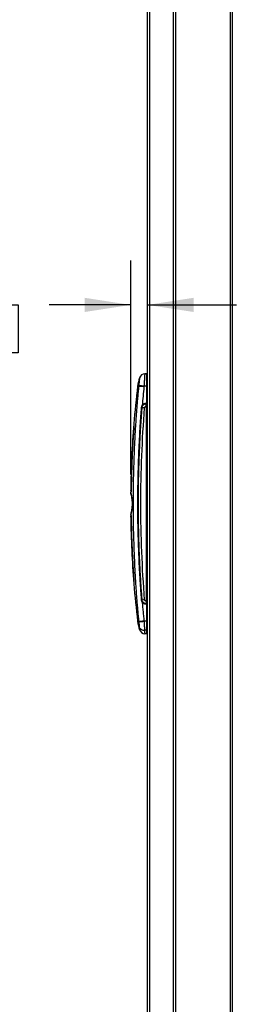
# Model space of a CAD drawing. Header units: millimetres. Extents: x 0 to 3912, y 0 to 3023.
# Tile 8 of 18: x 2216 to 2433, y 1067 to 2051. Entities that reach past the tile are written whole.
import ezdxf

# ---------------------------------------------------------------- set-up
doc = ezdxf.new("R2010")
doc.units = ezdxf.units.MM
doc.header["$LTSCALE"] = 14
doc.layers.add('DIMENSIONS', color=140, linetype='Continuous', lineweight=25)
doc.styles.add('SLDTEXTSTYLE0', font='TXT', dxfattribs={"width": 0.7})
doc.dimstyles.new('SLDDIMSTYLE2', dxfattribs={"dimtxt": 30.212109, "dimasz": 46.228, "dimexe": 0, "dimexo": 0.0625, "dimgap": 7.553027, "dimtad": 0, "dimtih": 1, "dimtoh": 1, "dimdec": 1, "dimrnd": 1e-09, "dimzin": 12, "dimdsep": 46, "dimtxsty": 'SLDTEXTSTYLE0', "dimsah": 1, "dimcen": 0.09, "dimadec": 0, "dimazin": 3, "dimtfac": 1, "dimtdec": 1, "dimtmove": 0, "dimatfit": 0, "dimfxl": 0, "dimfrac": 2, "dimtolj": 1, "dimtzin": 12, "dimarcsym": 0})

# ---------------------------------------------------------------- blocks, each defined once
blk = doc.blocks.new('_D_14')
at = {"layer": 'DIMENSIONS'}
for p, q in [((2327.37, 1596.89), (2327.37, 1810.79)), ((2114.84, 1766.34), (2104.7, 1766.34)), ((2104.7, 1766.34), (2104.7, 1718.33)), ((2204.62, 1766.34), (2214.76, 1766.34)), ((2214.76, 1766.34), (2214.76, 1718.33)), ((2327.37, 1766.34), (2245.56, 1766.34)), ((2344.3, 1766.34), (2433.2, 1766.34)), ((2104.7, 1718.33), (2114.84, 1718.33)), ((2214.76, 1718.33), (2204.62, 1718.33))]:
    blk.add_line(p, q, dxfattribs=at)
for points in [[(2327.37, 1766.34), (2281.14, 1773.46), (2281.14, 1759.23)], [(2344.3, 1766.34), (2390.53, 1759.23), (2390.53, 1773.46)]]:
    blk.add_solid(points, dxfattribs=at)
at = {"layer": 'DIMENSIONS', "char_height": 29.633, "attachment_point": 1, "style": 'SLDTEXTSTYLE0'}
for s, insert in [('16.9', (2114.84, 1811.31)), ('0.67', (2114.84, 1756.53))]:
    blk.add_mtext(s, dxfattribs=dict(at, insert=insert))

msp = doc.modelspace()

# ---------------------------------------------------------------- linework, layer by layer
for p, q in [((2344.3, 738.06), (2344.3, 2397.06)), ((2346.3, 2397.06), (2346.3, 738.06)), ((2370.3, 738.06), (2370.3, 2397.06)), ((2372.3, 2397.06), (2372.3, 738.06)), ((2427.3, 738.06), (2427.3, 2397.06)), ((2429.3, 736.06), (2429.3, 2399.06)), ((2343.3, 1697.56), (2341.41, 1697.46)), ((2334.28, 1685.01), (2335.34, 1684.89)), ((2343.3, 1685.05), (2340.68, 1685.04)), ((2343.3, 1685.05), (2343.3, 1668.09)), ((2342.81, 1668.09), (2343.3, 1668.09)), ((2342.84, 1667.56), (2343.3, 1667.56)), ((2342.84, 1664.92), (2342.84, 1667.56)), ((2342.84, 1664.92), (2343.3, 1664.92)), ((2343.3, 1668.09), (2343.3, 1667.56)), ((2343.3, 1667.56), (2343.3, 1664.92)), ((2344.3, 1592.23), (2343.3, 1592.26)), ((2343.3, 1590.06), (2344.3, 1590.1)), ((2343.8, 1586.96), (2343.3, 1586.96)), ((2343.8, 1586.16), (2343.3, 1586.16)), ((2343.8, 1586.96), (2343.8, 1586.16)), ((2343.8, 1586.96), (2344.3, 1586.96)), ((2343.8, 1586.16), (2344.3, 1586.16)), ((2327.58, 1578.33), (2327.5, 1578.63)), ((2327.52, 1578.63), (2327.56, 1577.92)), ((2344.3, 1582.47), (2343.3, 1582.44)), ((2343.8, 1581.68), (2343.3, 1581.68)), ((2343.3, 1581.66), (2343.8, 1581.66)), ((2343.8, 1581.66), (2344.3, 1581.84)), ((2343.8, 1581.68), (2343.8, 1581.66)), ((2327.56, 1557.19), (2327.52, 1556.48)), ((2327.86, 1555.72), (2327.83, 1555.62)), ((2327.86, 1555.72), (2327.88, 1555.72)), ((2343.8, 1553.46), (2343.3, 1553.46)), ((2343.8, 1553.45), (2343.3, 1553.45)), ((2343.3, 1552.69), (2344.3, 1552.65)), ((2343.8, 1548.96), (2343.3, 1548.96)), ((2343.8, 1548.16), (2343.3, 1548.16)), ((2344.3, 1553.29), (2343.8, 1553.46)), ((2343.8, 1553.46), (2343.8, 1553.45)), ((2343.8, 1548.96), (2343.8, 1548.16)), ((2343.8, 1548.96), (2344.3, 1548.96)), ((2343.8, 1548.16), (2344.3, 1548.16)), ((2344.3, 1545.14), (2343.3, 1545.18)), ((2343.3, 1542.75), (2344.3, 1542.78)), ((2343.3, 1467.04), (2342.81, 1467.04)), ((2343.3, 1470.21), (2342.84, 1470.21)), ((2342.84, 1470.21), (2342.84, 1467.57)), ((2343.3, 1467.57), (2342.84, 1467.57)), ((2343.3, 1470.21), (2343.3, 1467.57)), ((2343.3, 1467.57), (2343.3, 1467.04)), ((2334.28, 1450.11), (2335.34, 1450.24)), ((2343.3, 1450.08), (2340.68, 1450.09)), ((2343.3, 1441.18), (2341.21, 1441.26)), ((2343.3, 1437.56), (2341.41, 1437.66))]:
    msp.add_line(p, q)
at = {"flags": 128}
for points in [[(2327.45, 1578.27), (2327.44, 1578.32), (2327.37, 1579.11)], [(2327.78, 1577.29), (2327.66, 1577.56), (2327.5, 1578.03)], [(2343.8, 1581.68), (2344.05, 1581.77), (2344.3, 1581.85), (2344.3, 1581.85)], [(2327.45, 1556.85), (2327.44, 1556.8), (2327.37, 1556.02)], [(2327.79, 1557.84), (2327.66, 1557.56), (2327.5, 1557.1)], [(2344.3, 1553.27), (2344.3, 1553.27), (2344.05, 1553.36), (2343.8, 1553.45)]]:
    msp.add_lwpolyline(points, dxfattribs=at)
for centre, radius, start, end in [((2375.49, 1680.1), 41.51, 161.09421, 173.20379), ((2341.71, 1691.67), 5.8, 93, 161.09517), ((3319.8, 1567.56), 992.5, 173.20379, 175.38235), ((2374.97, 1680.8), 39.84, 173.41305, 174.11056), ((2336.25, 1650.29), 34.61, 82.73171, 91.50967), ((2335.86, 1650.58), 34.79, 82.04245, 90.76957), ((2338.18, 1660.57), 3.36, 78.28036, 87.87), ((2335.91, 1659.95), 6.48, 58.12222, 62.84812), ((2341.88, 1677.29), 13.76, 257.32314, 267.76316), ((3319.8, 1567.56), 992.48, 175.38226, 179.23301), ((3319.8, 1567.56), 992.5, 179.23303, 179.33346), ((3319.8, 1567.56), 992.5, 180.66657, 180.76699), ((3319.8, 1567.56), 992.48, 180.76701, 184.61779), ((3319.8, 1567.56), 992.5, 184.61771, 186.79621), ((2338.18, 1474.55), 3.36, 272.13049, 281.7173), ((2341.88, 1457.84), 13.76, 92.23667, 102.67721), ((2375.49, 1455.02), 41.51, 186.79621, 198.90706), ((2336.26, 1484.8), 34.58, 268.48148, 277.26877), ((2335.86, 1484.54), 34.79, 269.23027, 277.9576), ((2340.74, 1446.73), 5.5, 210.47735, 274.90112), ((2341.71, 1443.45), 5.8, 198.90484, 267)]:
    msp.add_arc(centre, radius, start, end)
for points, knots in [([(2336.22, 1693.55), (2336.22, 1693.55), (2336.22, 1693.5), (2336.2, 1693.29), (2336.19, 1693.14), (2336.13, 1692.53), (2336.08, 1691.94), (2335.93, 1690.43), (2335.85, 1689.53), (2335.69, 1688.04), (2335.63, 1687.52), (2335.52, 1686.46), (2335.46, 1685.91), (2335.39, 1685.37)], [0, 0, 0, 0, 0.125, 0.125, 0.25, 0.25, 0.5, 0.5, 0.75, 0.75, 0.875, 0.875, 1, 1, 1, 1]), ([(2341.41, 1697.46), (2341.41, 1697.46), (2341.41, 1697.46), (2341.41, 1697.45), (2341.4, 1697.42), (2341.4, 1697.38), (2341.4, 1697.34), (2341.4, 1697.28), (2341.39, 1697.22), (2341.39, 1697.14), (2341.38, 1697.05), (2341.38, 1696.95), (2341.37, 1696.84), (2341.37, 1696.72), (2341.36, 1696.6), (2341.35, 1696.46), (2341.35, 1696.31), (2341.34, 1696.15), (2341.33, 1695.98), (2341.32, 1695.81), (2341.3, 1695.44), (2341.27, 1694.83), (2341.21, 1693.86), (2341.15, 1692.74), (2341.1, 1691.82), (2341.06, 1691.19), (2341.04, 1690.89), (2341.02, 1690.56), (2341, 1690.18), (2340.97, 1689.77), (2340.94, 1689.31), (2340.91, 1688.81), (2340.88, 1688.27), (2340.84, 1687.69), (2340.81, 1687.07), (2340.77, 1686.42), (2340.72, 1685.74), (2340.69, 1685.27), (2340.68, 1685.04)], [0, 0, 0, 0, 0.01819, 0.036471, 0.054837, 0.073281, 0.091794, 0.11037, 0.129001, 0.147679, 0.166395, 0.185142, 0.203911, 0.222694, 0.241483, 0.260269, 0.279044, 0.2978, 0.316528, 0.335219, 0.353867, 0.426488, 0.501641, 0.57887, 0.657635, 0.672931, 0.690251, 0.709566, 0.73084, 0.754032, 0.779088, 0.805945, 0.834531, 0.864761, 0.896537, 0.929751, 0.964283, 1, 1, 1, 1]), ([(2343.3, 1697.56), (2343.3, 1697.56), (2343.3, 1697.56), (2343.3, 1697.55), (2343.3, 1697.52), (2343.3, 1697.49), (2343.3, 1697.44), (2343.3, 1697.39), (2343.3, 1697.28), (2343.3, 1697.05), (2343.3, 1696.65), (2343.3, 1696.13), (2343.3, 1695.3), (2343.3, 1694.01), (2343.3, 1692.42), (2343.3, 1691.02), (2343.3, 1689.91), (2343.3, 1688.75), (2343.3, 1687.74), (2343.3, 1686.92), (2343.3, 1686.3), (2343.3, 1685.68), (2343.3, 1685.26), (2343.3, 1685.05)], [0, 0, 0, 0, 0.01789, 0.035756, 0.053612, 0.071471, 0.089345, 0.107248, 0.125192, 0.187698, 0.250095, 0.312484, 0.375084, 0.500003, 0.624924, 0.687495, 0.749912, 0.812277, 0.874808, 0.906169, 0.937442, 0.968696, 1, 1, 1, 1]), ([(2335.34, 1684.89), (2335.24, 1683.93), (2335.05, 1682.01), (2334.78, 1679.13), (2334.51, 1676.25), (2334.25, 1673.37), (2334, 1670.5), (2333.75, 1667.62), (2333.52, 1664.74), (2333.29, 1661.86), (2333.07, 1658.99), (2332.85, 1656.11), (2332.65, 1653.24), (2332.45, 1650.37), (2332.26, 1647.49), (2332.08, 1644.62), (2331.91, 1641.75), (2331.74, 1638.88), (2331.58, 1636.01), (2331.42, 1633.14), (2331.28, 1630.27), (2331.14, 1627.4), (2330.81, 1620.29), (2330.38, 1608.95), (2329.97, 1593.4), (2329.76, 1577.93), (2329.73, 1563.09), (2329.86, 1548.8), (2330.13, 1534.99), (2330.56, 1521.02), (2331.03, 1509.74), (2331.46, 1501.2), (2331.78, 1495.47), (2332.12, 1489.76), (2332.5, 1484.06), (2332.9, 1478.38), (2333.33, 1472.72), (2333.78, 1467.08), (2334.27, 1461.45), (2334.79, 1455.84), (2335.16, 1452.1), (2335.34, 1450.24)], [0, 0, 0, 0, 0.012333, 0.024659, 0.036979, 0.049293, 0.061601, 0.073903, 0.086198, 0.098487, 0.11077, 0.123046, 0.135317, 0.147581, 0.159839, 0.17209, 0.184336, 0.196575, 0.208808, 0.221035, 0.233256, 0.245471, 0.257679, 0.324153, 0.390273, 0.456043, 0.521462, 0.579514, 0.638262, 0.697709, 0.757855, 0.78233, 0.806747, 0.831106, 0.855407, 0.879651, 0.903836, 0.927962, 0.952032, 0.976044, 1, 1, 1, 1]), ([(2338.31, 1471.19), (2338.22, 1472.29), (2338.05, 1474.52), (2337.79, 1477.93), (2337.54, 1481.46), (2337.29, 1485.1), (2337.05, 1488.86), (2336.8, 1492.73), (2336.57, 1496.73), (2336.34, 1500.83), (2336.03, 1506.62), (2335.65, 1514.68), (2335.29, 1523.96), (2334.93, 1535.32), (2334.68, 1546.74), (2334.53, 1559.89), (2334.51, 1572.96), (2334.66, 1588), (2334.98, 1601.83), (2335.38, 1613.61), (2335.74, 1622.47), (2336.14, 1630.77), (2336.56, 1638.51), (2337, 1645.67), (2337.44, 1652.26), (2337.87, 1658.29), (2338.16, 1662.11), (2338.31, 1663.93)], [0, 0, 0, 0, 0.017126, 0.034854, 0.053183, 0.072114, 0.091646, 0.111781, 0.132518, 0.153857, 0.175799, 0.222689, 0.279272, 0.320202, 0.399337, 0.45684, 0.52456, 0.602495, 0.690644, 0.739585, 0.785591, 0.828662, 0.868798, 0.906, 0.940267, 0.9716, 1, 1, 1, 1]), ([(2338.86, 1471.26), (2338.78, 1472.36), (2338.61, 1474.56), (2338.36, 1477.86), (2338.12, 1481.16), (2337.89, 1484.46), (2337.67, 1487.76), (2337.46, 1491.06), (2337.26, 1494.36), (2337.07, 1497.66), (2336.88, 1500.97), (2336.71, 1504.27), (2336.54, 1507.58), (2336.13, 1516.32), (2335.61, 1529.84), (2335.19, 1548.2), (2335.04, 1565.66), (2335.13, 1582.58), (2335.44, 1598.61), (2335.83, 1611.1), (2336.21, 1620.35), (2336.49, 1626.65), (2336.81, 1632.91), (2337.16, 1639.16), (2337.54, 1645.37), (2337.95, 1651.56), (2338.39, 1657.72), (2338.7, 1661.82), (2338.86, 1663.86)], [0, 0, 0, 0, 0.017168, 0.034337, 0.051505, 0.068673, 0.085842, 0.10301, 0.120178, 0.137347, 0.154515, 0.171683, 0.188852, 0.20602, 0.307912, 0.399335, 0.49167, 0.579397, 0.662515, 0.741024, 0.77383, 0.806511, 0.839068, 0.871502, 0.903813, 0.935999, 0.968062, 1, 1, 1, 1]), ([(2341.34, 1471.59), (2338.82, 1503.48), (2337.55, 1535.52), (2337.55, 1599.61), (2338.82, 1631.65), (2341.34, 1663.54)], [0, 0, 0, 0, 0.5, 0.5, 1, 1, 1, 1]), ([(2338.31, 1663.93), (2338.31, 1664), (2338.32, 1664.14), (2338.36, 1664.35), (2338.4, 1664.55), (2338.45, 1664.76), (2338.51, 1664.95), (2338.59, 1665.15), (2338.67, 1665.34), (2338.76, 1665.53), (2338.83, 1665.65), (2338.86, 1665.71)], [0, 0, 0, 0, 0.1126881, 0.224336, 0.3352227, 0.4456299, 0.5558375, 0.6661201, 0.776743, 0.887958, 1, 1, 1, 1]), ([(2338.86, 1665.71), (2339.06, 1666.07), (2339.29, 1666.4), (2339.85, 1666.98), (2340.17, 1667.23), (2340.83, 1667.63), (2341.18, 1667.79), (2341.76, 1667.96), (2341.96, 1668.01), (2342.38, 1668.07), (2342.59, 1668.09), (2342.81, 1668.09)], [0, 0, 0, 0, 0.25, 0.25, 0.5, 0.5, 0.75, 0.75, 0.875, 0.875, 1, 1, 1, 1]), ([(2338.86, 1663.86), (2338.87, 1663.93), (2338.88, 1664.06), (2338.91, 1664.23), (2338.94, 1664.37), (2338.96, 1664.48), (2338.98, 1664.56), (2338.99, 1664.61), (2339.02, 1664.72), (2339.09, 1664.91), (2339.19, 1665.19), (2339.28, 1665.36), (2339.33, 1665.45)], [0, 0, 0, 0, 0.12462, 0.230167, 0.316563, 0.383796, 0.431892, 0.460867, 0.470732, 0.647373, 0.823861, 1, 1, 1, 1]), ([(2339.33, 1665.45), (2339.67, 1666.08), (2340.18, 1666.62), (2341.1, 1667.17), (2341.43, 1667.31), (2342.12, 1667.51), (2342.48, 1667.56), (2342.84, 1667.56)], [0, 0, 0, 0, 0.5, 0.5, 0.75, 0.75, 1, 1, 1, 1]), ([(2341.34, 1663.54), (2341.36, 1663.73), (2341.41, 1663.91), (2341.57, 1664.24), (2341.68, 1664.39), (2341.95, 1664.64), (2342.1, 1664.74), (2342.36, 1664.84), (2342.45, 1664.87), (2342.64, 1664.91), (2342.74, 1664.92), (2342.84, 1664.92)], [0, 0, 0, 0, 0.25, 0.25, 0.5, 0.5, 0.75, 0.75, 0.875, 0.875, 1, 1, 1, 1]), ([(2342.81, 1668.09), (2342.81, 1667.96), (2342.82, 1667.82), (2342.83, 1667.63), (2342.83, 1667.57), (2342.84, 1667.56)], [0, 0, 0, 0, 0.5, 0.5, 1, 1, 1, 1]), ([(2330.52, 1647.47), (2330.52, 1647.46), (2330.52, 1647.46), (2330.52, 1647.44), (2330.52, 1647.41), (2330.52, 1647.37), (2330.53, 1647.32), (2330.53, 1647.26), (2330.53, 1647.19), (2330.53, 1647.03), (2330.54, 1646.72), (2330.55, 1646.18), (2330.55, 1645.52), (2330.54, 1644.88), (2330.52, 1644.34), (2330.5, 1643.92), (2330.48, 1643.5), (2330.46, 1643.21), (2330.45, 1643.07)], [0, 0, 0, 0, 0.03137, 0.062599, 0.093759, 0.12492, 0.156153, 0.187527, 0.219113, 0.250977, 0.376109, 0.499887, 0.623757, 0.748965, 0.812534, 0.87518, 0.937475, 1, 1, 1, 1]), ([(2330.45, 1643.07), (2330.38, 1642.06), (2330.23, 1640.03), (2330.03, 1636.99), (2329.84, 1633.95), (2329.65, 1630.92), (2329.48, 1627.88), (2329.31, 1624.84), (2329.15, 1621.81), (2329, 1618.78), (2328.86, 1615.74), (2328.73, 1612.71), (2328.61, 1609.68), (2328.5, 1606.64), (2328.39, 1603.61), (2328.3, 1600.58), (2328.21, 1597.56), (2328.13, 1594.53), (2328.06, 1591.5), (2327.99, 1588.47), (2327.94, 1585.45), (2327.89, 1582.43), (2327.87, 1580.41), (2327.86, 1579.4)], [0, 0, 0, 0, 0.047823, 0.095625, 0.143405, 0.191164, 0.238903, 0.28662, 0.334317, 0.381994, 0.42965, 0.477286, 0.524902, 0.572498, 0.620075, 0.667632, 0.71517, 0.762688, 0.810188, 0.857669, 0.905131, 0.952575, 1, 1, 1, 1]), ([(2327.86, 1579.4), (2327.74, 1579.79), (2327.49, 1580.58), (2327.35, 1580.97), (2327.39, 1580.85), (2327.39, 1580.85)], [0, 0, 0, 0, 0.498761, 0.998691, 1, 1, 1, 1]), ([(2327.44, 1578.57), (2327.44, 1578.57), (2327.37, 1578.67), (2327.41, 1578.46), (2327.45, 1578.24)], [0, 0, 0, 0, 0.033698, 1, 1, 1, 1]), ([(2327.49, 1578.42), (2327.47, 1578.43), (2327.39, 1578.53), (2327.46, 1578.23), (2327.52, 1577.99)], [0, 0, 0, 0, 0.195926, 1, 1, 1, 1]), ([(2327.5, 1556.48), (2327.59, 1556.78), (2327.77, 1557.42), (2328.22, 1559.26), (2328.67, 1561.66), (2329, 1564.48), (2329.12, 1567.51), (2329, 1570.55), (2328.67, 1573.39), (2328.22, 1575.8), (2327.8, 1577.53), (2327.64, 1578.1), (2327.58, 1578.33)], [0, 0, 0, 0, 0.095229, 0.199998, 0.304629, 0.408198, 0.512057, 0.616719, 0.720951, 0.826111, 0.931252, 1, 1, 1, 1]), ([(2327.67, 1577.4), (2327.78, 1576.96), (2327.99, 1576.08), (2328.42, 1573.96), (2328.78, 1571.42), (2328.99, 1568.52), (2328.94, 1565.44), (2328.63, 1562.37), (2328.22, 1560.09), (2327.88, 1558.56), (2327.74, 1558), (2327.67, 1557.72)], [0, 0, 0, 0, 0.111409, 0.225264, 0.341312, 0.460285, 0.583706, 0.71314, 0.851186, 0.924269, 1, 1, 1, 1]), ([(2327.45, 1556.88), (2327.41, 1556.67), (2327.37, 1556.45), (2327.44, 1556.55), (2327.44, 1556.55)], [0, 0, 0, 0, 0.965686, 1, 1, 1, 1]), ([(2327.37, 1556.02), (2327.38, 1556.03), (2327.38, 1556.04), (2327.49, 1556.45), (2327.5, 1556.48)], [0, 0, 0, 0, 0.922473, 1, 1, 1, 1]), ([(2327.88, 1555.72), (2327.76, 1555.33), (2327.51, 1554.55), (2327.37, 1554.15), (2327.41, 1554.28), (2327.41, 1554.28)], [0, 0, 0, 0, 0.49924, 0.999648, 1, 1, 1, 1]), ([(2327.39, 1554.28), (2327.41, 1554.34), (2327.46, 1554.47), (2327.73, 1555.3), (2327.86, 1555.72)], [0, 0, 0, 0, 0.499762, 1, 1, 1, 1]), ([(2327.86, 1555.72), (2327.87, 1554.67), (2327.9, 1552.55), (2327.95, 1549.37), (2328, 1546.2), (2328.07, 1543.02), (2328.15, 1539.84), (2328.23, 1536.66), (2328.33, 1533.48), (2328.43, 1530.3), (2328.55, 1527.12), (2328.67, 1523.93), (2328.8, 1520.75), (2328.95, 1517.56), (2329.1, 1514.38), (2329.26, 1511.19), (2329.44, 1508), (2329.62, 1504.82), (2329.81, 1501.63), (2330.01, 1498.44), (2330.22, 1495.25), (2330.37, 1493.12), (2330.45, 1492.06)], [0, 0, 0, 0, 0.049797, 0.099614, 0.149452, 0.19931, 0.249189, 0.29909, 0.349011, 0.398953, 0.448917, 0.498903, 0.548911, 0.598941, 0.648994, 0.699068, 0.749166, 0.799286, 0.84943, 0.899596, 0.949786, 1, 1, 1, 1]), ([(2330.45, 1492.06), (2330.47, 1491.77), (2330.49, 1491.48), (2330.51, 1490.92), (2330.52, 1490.65), (2330.54, 1490.12), (2330.54, 1489.87), (2330.55, 1489.4), (2330.55, 1489.17), (2330.55, 1488.77), (2330.54, 1488.59), (2330.54, 1488.27), (2330.53, 1488.13), (2330.53, 1487.91), (2330.53, 1487.82), (2330.52, 1487.7), (2330.52, 1487.67), (2330.52, 1487.66)], [0, 0, 0, 0, 0.125, 0.125, 0.25, 0.25, 0.375, 0.375, 0.5, 0.5, 0.625, 0.625, 0.75, 0.75, 0.875, 0.875, 1, 1, 1, 1]), ([(2338.86, 1469.42), (2338.83, 1469.48), (2338.75, 1469.61), (2338.63, 1469.87), (2338.52, 1470.15), (2338.43, 1470.46), (2338.37, 1470.7), (2338.33, 1470.94), (2338.31, 1471.11), (2338.31, 1471.19)], [0, 0, 0, 0, 0.118748, 0.232256, 0.471042, 0.60032, 0.731386, 0.868137, 1, 1, 1, 1]), ([(2338.86, 1469.42), (2338.91, 1469.44), (2338.97, 1469.47), (2339.08, 1469.53), (2339.13, 1469.56), (2339.22, 1469.61), (2339.26, 1469.63), (2339.31, 1469.67), (2339.32, 1469.67), (2339.33, 1469.68)], [0, 0, 0, 0, 0.25, 0.25, 0.5, 0.5, 0.75, 0.75, 1, 1, 1, 1]), ([(2338.86, 1469.42), (2338.94, 1468.51), (2339.09, 1466.69), (2339.33, 1463.97), (2339.58, 1461.26), (2339.83, 1458.56), (2340.09, 1455.87), (2340.36, 1453.18), (2340.54, 1451.4), (2340.63, 1450.5)], [0, 0, 0, 0, 0.144145, 0.28786, 0.431144, 0.573999, 0.716426, 0.858426, 1, 1, 1, 1]), ([(2342.81, 1467.04), (2342.76, 1467.04), (2342.66, 1467.04), (2342.51, 1467.05), (2342.33, 1467.07), (2342.13, 1467.09), (2341.77, 1467.16), (2341.35, 1467.28), (2340.89, 1467.47), (2340.5, 1467.68), (2340.08, 1467.97), (2339.69, 1468.3), (2339.35, 1468.68), (2339.12, 1468.98), (2338.97, 1469.22), (2338.9, 1469.35), (2338.86, 1469.42)], [0, 0, 0, 0, 0.0314069, 0.0634744, 0.0962407, 0.1431141, 0.1887031, 0.3208376, 0.4107198, 0.5016379, 0.5944824, 0.7236635, 0.8208184, 0.910356, 0.9547631, 1, 1, 1, 1]), ([(2342.84, 1467.57), (2342.12, 1467.57), (2341.41, 1467.77), (2340.18, 1468.51), (2339.67, 1469.05), (2339.33, 1469.68)], [0, 0, 0, 0, 0.5, 0.5, 1, 1, 1, 1]), ([(2342.84, 1470.21), (2342.65, 1470.21), (2342.47, 1470.24), (2342.13, 1470.37), (2341.97, 1470.47), (2341.7, 1470.72), (2341.58, 1470.86), (2341.46, 1471.12), (2341.42, 1471.21), (2341.37, 1471.39), (2341.35, 1471.49), (2341.34, 1471.59)], [0, 0, 0, 0, 0.25, 0.25, 0.5, 0.5, 0.75, 0.75, 0.875, 0.875, 1, 1, 1, 1]), ([(2342.81, 1467.04), (2342.81, 1467.1), (2342.81, 1467.16), (2342.82, 1467.29), (2342.82, 1467.35), (2342.82, 1467.45), (2342.83, 1467.49), (2342.83, 1467.55), (2342.84, 1467.56), (2342.84, 1467.57)], [0, 0, 0, 0, 0.25, 0.25, 0.5, 0.5, 0.75, 0.75, 1, 1, 1, 1]), ([(2335.39, 1449.76), (2335.52, 1448.66), (2335.64, 1447.58), (2335.85, 1445.6), (2335.93, 1444.7), (2336.01, 1443.95)], [0, 0, 0, 0, 0.5, 0.5, 1, 1, 1, 1]), ([(2340.63, 1450.5), (2340.64, 1450.44), (2340.65, 1450.3), (2340.67, 1450.16), (2340.68, 1450.09)], [0, 0, 0, 0, 0.500339, 1, 1, 1, 1]), ([(2340.68, 1450.09), (2340.68, 1449.97), (2340.7, 1449.73), (2340.72, 1449.38), (2340.75, 1449.03), (2340.77, 1448.69), (2340.79, 1448.37), (2340.81, 1448.05), (2340.83, 1447.74), (2340.85, 1447.44), (2340.86, 1447.15), (2340.88, 1446.87), (2340.9, 1446.6), (2340.92, 1446.34), (2340.93, 1446.09), (2340.95, 1445.85), (2340.96, 1445.62), (2340.98, 1445.23), (2341.01, 1444.69), (2341.05, 1444.03), (2341.09, 1443.4), (2341.13, 1442.81), (2341.16, 1442.25), (2341.19, 1441.73), (2341.2, 1441.42), (2341.21, 1441.26)], [0, 0, 0, 0, 0.036236, 0.071786, 0.106628, 0.140738, 0.174098, 0.206688, 0.238492, 0.269494, 0.299681, 0.329039, 0.357557, 0.385225, 0.412036, 0.43798, 0.463052, 0.487246, 0.565371, 0.642044, 0.717144, 0.790571, 0.862236, 0.932065, 1, 1, 1, 1]), ([(2343.3, 1450.08), (2343.3, 1449.96), (2343.3, 1449.72), (2343.3, 1449.36), (2343.3, 1449.01), (2343.3, 1448.65), (2343.3, 1448.3), (2343.3, 1447.95), (2343.3, 1447.6), (2343.3, 1447.26), (2343.3, 1446.91), (2343.3, 1446.57), (2343.3, 1446.23), (2343.3, 1445.89), (2343.3, 1445.56), (2343.3, 1445.12), (2343.3, 1444.58), (2343.3, 1443.95), (2343.3, 1443.34), (2343.3, 1442.76), (2343.3, 1442.21), (2343.3, 1441.68), (2343.3, 1441.34), (2343.3, 1441.18)], [0, 0, 0, 0, 0.035808, 0.071501, 0.107103, 0.14264, 0.178139, 0.213626, 0.249127, 0.284667, 0.320274, 0.355973, 0.391789, 0.427748, 0.463876, 0.500196, 0.572595, 0.644319, 0.71557, 0.786554, 0.857482, 0.928561, 1, 1, 1, 1]), ([(2336.01, 1443.95), (2336.08, 1443.19), (2336.13, 1442.59), (2336.2, 1441.78), (2336.22, 1441.58), (2336.22, 1441.58)], [0, 0, 0, 0, 0.5, 0.5, 1, 1, 1, 1]), ([(2341.21, 1441.26), (2341.22, 1441.18), (2341.23, 1441.01), (2341.24, 1440.78), (2341.25, 1440.55), (2341.26, 1440.33), (2341.28, 1440.12), (2341.29, 1439.92), (2341.3, 1439.73), (2341.31, 1439.55), (2341.32, 1439.37), (2341.33, 1439.21), (2341.33, 1439.05), (2341.34, 1438.91), (2341.35, 1438.77), (2341.36, 1438.59), (2341.37, 1438.37), (2341.38, 1438.15), (2341.39, 1437.97), (2341.4, 1437.83), (2341.4, 1437.74), (2341.41, 1437.67), (2341.41, 1437.67), (2341.41, 1437.66)], [0, 0, 0, 0, 0.036026, 0.07193, 0.107696, 0.143308, 0.178751, 0.214011, 0.249071, 0.283919, 0.318541, 0.352922, 0.387051, 0.420915, 0.454503, 0.487803, 0.561203, 0.634713, 0.708222, 0.781615, 0.854782, 0.927612, 1, 1, 1, 1]), ([(2343.3, 1441.18), (2343.3, 1441.1), (2343.3, 1440.93), (2343.3, 1440.7), (2343.3, 1440.47), (2343.3, 1440.25), (2343.3, 1440.04), (2343.3, 1439.84), (2343.3, 1439.64), (2343.3, 1439.46), (2343.3, 1439.28), (2343.3, 1439.11), (2343.3, 1438.95), (2343.3, 1438.79), (2343.3, 1438.64), (2343.3, 1438.46), (2343.3, 1438.25), (2343.3, 1438.04), (2343.3, 1437.87), (2343.3, 1437.73), (2343.3, 1437.63), (2343.3, 1437.57), (2343.3, 1437.57), (2343.3, 1437.56)], [0, 0, 0, 0, 0.0357533, 0.0713947, 0.1069498, 0.1424447, 0.1779057, 0.2133588, 0.2488304, 0.2843466, 0.3199336, 0.3556173, 0.3914235, 0.4273776, 0.4635048, 0.4998298, 0.5722528, 0.6440101, 0.7153043, 0.7863417, 0.8573309, 0.9284812, 1, 1, 1, 1])]:
    msp.add_open_spline(points, degree=3, knots=knots)
for points in [[(2340.63, 1684.62), (2339.98, 1678.33), (2339.39, 1672.02), (2338.86, 1665.71)], [(2340.68, 1685.04), (2340.66, 1684.9), (2340.65, 1684.76), (2340.63, 1684.62)], [(2343.3, 1470.21), (2343.3, 1535.04), (2343.3, 1600.09), (2343.3, 1664.92)], [(2327.48, 1578.72), (2327.4, 1578.98), (2327.37, 1579.11), (2327.37, 1579.11)], [(2339.33, 1469.68), (2339.07, 1470.16), (2338.91, 1470.71), (2338.86, 1471.26)], [(2343.3, 1467.04), (2343.3, 1461.38), (2343.3, 1455.73), (2343.3, 1450.08)], [(2335.34, 1450.24), (2335.36, 1450.08), (2335.37, 1449.92), (2335.39, 1449.76)]]:
    msp.add_open_spline(points, degree=3)

# ---------------------------------------------------------------- dimensions: what is measured, and where the dimension line sits
at = {"layer": 'DIMENSIONS'}
dim = msp.add_linear_dim(base=(2327.37, 1766.34), p1=(2344.3, 2397.06), p2=(2327.37, 1579.11), dimstyle='SLDDIMSTYLE2', dxfattribs=at)
dim.commit()
dim.dimension.update_dxf_attribs({"geometry": '_D_14', "text_midpoint": (2159.73, 1766.34), "dimtype": 160})

doc.saveas('drawing.dxf')
